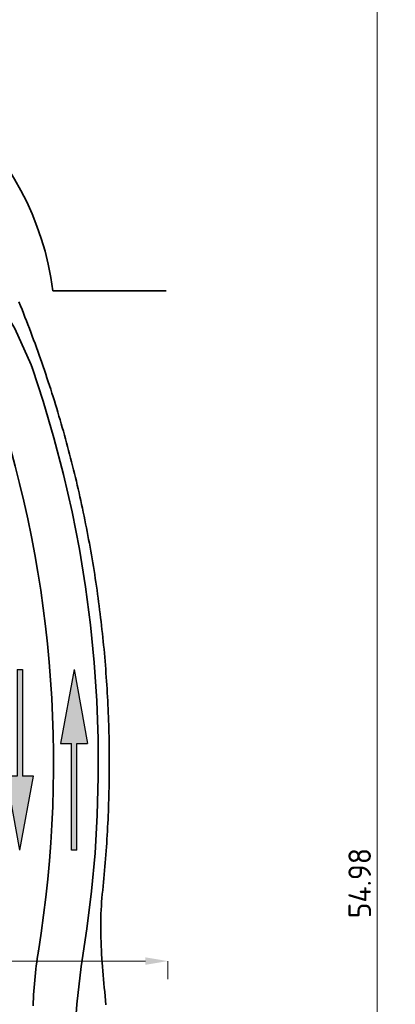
# Model space of a CAD drawing. Header units: metres. Extents: x -173 to 224, y -295 to 41.
# Tile 39 of 41: x 78 to 88, y -3 to 25. Entities that reach past the tile are written whole.
import ezdxf

# ---------------------------------------------------------------- set-up
doc = ezdxf.new("R2010")
doc.units = ezdxf.units.M
doc.layers.get('0').update_dxf_attribs({"lineweight": 25})
doc.layers.get('Defpoints').update_dxf_attribs({"color": 40, "lineweight": 25})
for name, color, linetype, lineweight in [('N-WE-VH-KANTVERHARDING-G', 210, 'Continuous', 35), ('N-WE-VW-MARKERING_PIJL-S', 7, 'Continuous', 25), ('X-XX-AL-M', 7, 'Continuous', 18), ('X-XX-AL-M-250', 7, 'Continuous', 18)]:
    doc.layers.add(name, color=color, linetype=linetype, lineweight=lineweight)
doc.styles.add('NLCS-ISO-M250-T25', font='NLCS-ISO.ttf', dxfattribs={"height": 0.625})
doc.dimstyles.new('NLCS-M250-T25-PIJL_L2_H4', dxfattribs={"dimscale": 0.25, "dimtxt": 2.5, "dimasz": 2.5, "dimexe": 2, "dimexo": 2, "dimgap": 0.7, "dimtad": 1, "dimzin": 0, "dimdsep": 46, "dimtxsty": 'NLCS-ISO-M250-T25', "dimcen": 0, "dimdle": 2, "dimclrd": 256, "dimclre": 256, "dimclrt": 256, "dimadec": 4, "dimazin": 0, "dimtfac": 1, "dimtdec": 3, "dimtofl": 0, "dimtmove": 0, "dimatfit": 3, "dimfxl": 2, "dimfxlon": 1, "dimtfillclr": 256, "dimtolj": 1, "dimtzin": 0, "dimlwd": -1, "dimlwe": -1, "dimarcsym": 0})

# ---------------------------------------------------------------- blocks, each defined once
blk = doc.blocks.new('*D84')
at = {"layer": 'Defpoints', "color": 0, "transparency": 16777216}
for p in [(44.108, 28.323), (44.108, -26.654), (87.42, -26.654)]:
    blk.add_point(p, dxfattribs=at)
at = {"layer": 'X-XX-AL-M', "transparency": 16777216}
for p, q in [((86.92, 28.323), (87.92, 28.323)), ((87.42, 27.698), (87.42, -26.029)), ((86.92, -26.654), (87.92, -26.654))]:
    blk.add_line(p, q, dxfattribs=at)
for points in [[(87.316, 27.698), (87.524, 27.698), (87.42, 28.323)], [(87.316, -26.029), (87.524, -26.029), (87.42, -26.654)]]:
    blk.add_solid(points, dxfattribs=at)
at = {"layer": 'X-XX-AL-M', "transparency": 16777216, "insert": (86.932, 0.834), "char_height": 0.625, "attachment_point": 5, "rotation": 90, "style": 'NLCS-ISO-M250-T25'}
blk.add_mtext('\\A1;54.98', dxfattribs=at)
blk = doc.blocks.new('N-SVW-MARKERING_PIJL_RD_5.0')
blk.add_hatch(color=256).paths.add_polyline_path([(2.95, 0.375), (2.95, 0.075), (0, 0.075), (0, -0.075), (2.95, -0.075), (2.95, -0.375), (5, 0)])
for p, q in [((2.95, 0.375), (2.95, 0.075)), ((5, 0), (2.95, 0.375)), ((0, 0.075), (2.95, 0.075)), ((0, -0.075), (0, 0.075)), ((5, 0), (2.95, -0.375)), ((0, -0.075), (2.95, -0.075)), ((2.95, -0.075), (2.95, -0.375))]:
    blk.add_line(p, q)
blk = doc.blocks.new('*U153')
at = {"layer": 'N-WE-VH-KANTVERHARDING-G', "color": 2, "linetype": 'Continuous', "lineweight": 0, "ltscale": 0.3048, "transparency": 33554687}
blk.add_circle((0, 0), 0.0127, dxfattribs=at)
blk = doc.blocks.new('*U156')
at = {"layer": 'N-WE-VH-KANTVERHARDING-G', "color": 2, "linetype": 'Continuous', "lineweight": 0, "ltscale": 0.3048, "transparency": 33554687}
blk.add_circle((0, 0), 0.0127, dxfattribs=at)
blk = doc.blocks.new('*U162')
at = {"layer": 'N-WE-VH-KANTVERHARDING-G', "color": 3, "linetype": 'Continuous', "ltscale": 0.3048, "transparency": 33554687, "flags": 128}
for points in [[(77.483, 16.939), (77.526, 16.834), (77.568, 16.729), (77.61, 16.624), (77.651, 16.519), (77.692, 16.414), (77.733, 16.309), (77.773, 16.204), (77.813, 16.099), (77.852, 15.994), (77.891, 15.889), (77.93, 15.783), (77.968, 15.678), (78.006, 15.573), (78.044, 15.467), (78.081, 15.362), (78.118, 15.257), (78.154, 15.151), (78.19, 15.046), (78.226, 14.94), (78.261, 14.835), (78.296, 14.729), (78.33, 14.623), (78.365, 14.518), (78.398, 14.412), (78.432, 14.306), (78.465, 14.201), (78.498, 14.095), (78.53, 13.989), (78.562, 13.883), (78.593, 13.777), (78.625, 13.671), (78.655, 13.565), (78.686, 13.459), (78.716, 13.353), (78.746, 13.247), (78.775, 13.141), (78.804, 13.035), (78.833, 12.928), (78.861, 12.822), (78.889, 12.716), (78.917, 12.609), (78.944, 12.503), (78.971, 12.396), (78.998, 12.29), (79.024, 12.183), (79.05, 12.076), (79.075, 11.97), (79.1, 11.863), (79.125, 11.756), (79.15, 11.649), (79.174, 11.542), (79.197, 11.435), (79.221, 11.328), (79.244, 11.221), (79.267, 11.113), (79.289, 11.006), (79.311, 10.898), (79.333, 10.791), (79.354, 10.683), (79.375, 10.576), (79.396, 10.468), (79.416, 10.36), (79.436, 10.252), (79.455, 10.144), (79.475, 10.036), (79.493, 9.928), (79.512, 9.82), (79.53, 9.712), (79.548, 9.603), (79.566, 9.495), (79.583, 9.387), (79.599, 9.278), (79.616, 9.169), (79.632, 9.061), (79.648, 8.952), (79.663, 8.843), (79.678, 8.734), (79.693, 8.625), (79.707, 8.516), (79.721, 8.407), (79.735, 8.298), (79.748, 8.189), (79.761, 8.079), (79.774, 7.97), (79.786, 7.861), (79.798, 7.751), (79.809, 7.642), (79.82, 7.532), (79.831, 7.423), (79.842, 7.313), (79.852, 7.203), (79.861, 7.094), (79.871, 6.984), (79.88, 6.874), (79.889, 6.764), (79.897, 6.654), (79.905, 6.544), (79.912, 6.434), (79.92, 6.324), (79.927, 6.214), (79.933, 6.104), (79.939, 5.994), (79.945, 5.884), (79.951, 5.774), (79.956, 5.664), (79.96, 5.554), (79.965, 5.444), (79.969, 5.334), (79.972, 5.223), (79.976, 5.113), (79.979, 5.004), (79.981, 4.895), (79.983, 4.785), (79.985, 4.676), (79.987, 4.567), (79.988, 4.457), (79.989, 4.348), (79.989, 4.239), (79.989, 4.129), (79.989, 4.02), (79.988, 3.911), (79.987, 3.802), (79.986, 3.692), (79.984, 3.583), (79.982, 3.474), (79.98, 3.364), (79.977, 3.255), (79.974, 3.146), (79.971, 3.037), (79.967, 2.927), (79.963, 2.818), (79.958, 2.709), (79.954, 2.6), (79.948, 2.491), (79.943, 2.381)], [(79.943, 2.381), (79.937, 2.272), (79.931, 2.163), (79.924, 2.054), (79.917, 1.945), (79.91, 1.836), (79.902, 1.727), (79.894, 1.618), (79.886, 1.509), (79.877, 1.4), (79.868, 1.291), (79.859, 1.182), (79.849, 1.073), (79.839, 0.964), (79.828, 0.856), (79.817, 0.747), (79.806, 0.638), (79.795, 0.529), (79.784, 0.421), (79.776, 0.311), (79.768, 0.202), (79.762, 0.092), (79.758, -0.018), (79.754, -0.128), (79.753, -0.239), (79.752, -0.35), (79.752, -0.461), (79.754, -0.573), (79.756, -0.686), (79.76, -0.798), (79.764, -0.911), (79.77, -1.024), (79.776, -1.138), (79.783, -1.252), (79.791, -1.367), (79.799, -1.482), (79.808, -1.597), (79.818, -1.713), (79.828, -1.829), (79.838, -1.946), (79.85, -2.063), (79.861, -2.181), (79.873, -2.298), (79.885, -2.417), (79.897, -2.535)]]:
    blk.add_lwpolyline(points, dxfattribs=at)
blk = doc.blocks.new('*U178')
at = {"layer": 'N-WE-VH-KANTVERHARDING-G', "color": 6, "linetype": 'Continuous', "lineweight": 0, "ltscale": 0.3048, "transparency": 33554687}
blk.add_circle((0, 0), 0.0127, dxfattribs=at)
blk = doc.blocks.new('*U179')
at = {"layer": 'N-WE-VH-KANTVERHARDING-G', "color": 6, "linetype": 'Continuous', "lineweight": 0, "ltscale": 0.3048, "transparency": 33554687}
blk.add_circle((0, 0), 0.0127, dxfattribs=at)
blk = doc.blocks.new('*U141')
at = {"layer": 'N-WE-VH-KANTVERHARDING-G', "color": 2, "linetype": 'Continuous', "ltscale": 0.3048, "transparency": 33554687, "flags": 128}
for points in [[(77.855, 15.091), (77.82, 15.192), (77.367, 16.199), (76.8, 17.134), (76.175, 18.028), (75.491, 18.879), (74.753, 19.683), (73.963, 20.436), (73.125, 21.136), (72.243, 21.778), (71.32, 22.361), (70.36, 22.882)], [(78.941, -4.835), (78.948, -4.721), (79.013, -3.603), (79.088, -2.518), (79.211, -1.477), (79.37, -0.436), (79.499, 0.613), (79.594, 1.666), (79.655, 2.72), (79.684, 3.777), (79.679, 4.833), (79.642, 5.889), (79.57, 6.944), (79.466, 7.995), (79.329, 9.043), (79.158, 10.086), (78.955, 11.123), (78.72, 12.153), (78.452, 13.175), (78.152, 14.188), (77.855, 15.092)]]:
    blk.add_lwpolyline(points, dxfattribs=at)
at = {"layer": 'N-WE-VH-KANTVERHARDING-G', "color": 6, "linetype": 'Continuous', "ltscale": 0.3048, "transparency": 33554687, "flags": 128}
blk.add_lwpolyline([(77.873, -2.567), (77.878, -2.466), (77.883, -2.364), (77.89, -2.263), (77.896, -2.162), (77.904, -2.06), (77.912, -1.959), (77.921, -1.858), (77.93, -1.757), (77.941, -1.656), (77.952, -1.555), (77.964, -1.454), (77.977, -1.353), (77.991, -1.252), (78.006, -1.152), (78.021, -1.051)], dxfattribs=at)
at = {"layer": 'N-WE-VH-KANTVERHARDING-G', "color": 6, "linetype": 'Continuous', "ltscale": 0.3048, "transparency": 33554687}
blk.add_arc((46.134, 4.157), 32.31, 350.7226, 19.2337, dxfattribs=at)
at = {"layer": 'N-WE-VH-KANTVERHARDING-G'}
for name, p in [('*U162', (0, 0)), ('*U153', (77.855, 15.092)), ('*U156', (77.855, 15.091))]:
    blk.add_blockref(name, p, dxfattribs=at)
for name, rotation in [('*U178', 81.09664741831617), ('*U179', 80.7226446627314)]:
    blk.add_blockref(name, (78.021, -1.051), dxfattribs=dict(at, rotation=rotation))
blk = doc.blocks.new('*D335')
at = {"layer": 'Defpoints', "color": 0, "transparency": 16777216}
for p in [(71.123, -0.978), (81.613, -0.978), (71.123, -1.327)]:
    blk.add_point(p, dxfattribs=at)
at = {"layer": 'X-XX-AL-M-250', "transparency": 16777216}
for p, q in [((71.123, -1.327), (71.123, -1.827)), ((80.988, -1.327), (71.748, -1.327)), ((81.613, -1.327), (81.613, -1.827))]:
    blk.add_line(p, q, dxfattribs=at)
for points in [[(71.748, -1.223), (71.748, -1.431), (71.123, -1.327)], [(80.988, -1.223), (80.988, -1.431), (81.613, -1.327)]]:
    blk.add_solid(points, dxfattribs=at)
at = {"layer": 'X-XX-AL-M-250', "transparency": 16777216, "insert": (76.368, -0.839), "char_height": 0.625, "attachment_point": 5, "style": 'NLCS-ISO-M250-T25'}
blk.add_mtext('\\A1;10.49', dxfattribs=at)

msp = doc.modelspace()

# ---------------------------------------------------------------- linework, layer by layer
at = {"layer": 'N-WE-VH-KANTVERHARDING-G', "flags": 128}
msp.add_lwpolyline([(78.422, 17.247), (81.57, 17.247)], dxfattribs=at)
at = {"layer": 'N-WE-VH-KANTVERHARDING-G'}
msp.add_arc((70.484, 16.254), 8, 7.1286, 90, dxfattribs=at)

# ---------------------------------------------------------------- block references
msp.add_blockref('*U141', (0, 0), dxfattribs=at)
at = {"layer": 'N-WE-VW-MARKERING_PIJL-S'}
for p, rotation in [((77.511, 6.751), 270), ((79.011, 1.751), 90)]:
    msp.add_blockref('N-SVW-MARKERING_PIJL_RD_5.0', p, dxfattribs=dict(at, rotation=rotation))

# ---------------------------------------------------------------- dimensions: what is measured, and where the dimension line sits
at = {"layer": 'X-XX-AL-M'}
dim = msp.add_linear_dim(base=(87.42, -26.654), p1=(44.108, 28.323), p2=(44.108, -26.654), angle=270, dimstyle='NLCS-M250-T25-PIJL_L2_H4', dxfattribs=at)
dim.commit()
dim.dimension.update_dxf_attribs({"geometry": '*D84', "text_midpoint": (87.42, 0.834), "dimtype": 161})
at = {"layer": 'X-XX-AL-M-250'}
dim = msp.add_aligned_dim(p1=(81.613, -0.978), p2=(71.123, -0.978), distance=0.349, dimstyle='NLCS-M250-T25-PIJL_L2_H4', dxfattribs=at)
dim.commit()
dim.dimension.update_dxf_attribs({"geometry": '*D335', "text_midpoint": (76.368, -0.839)})

doc.saveas('drawing.dxf')
